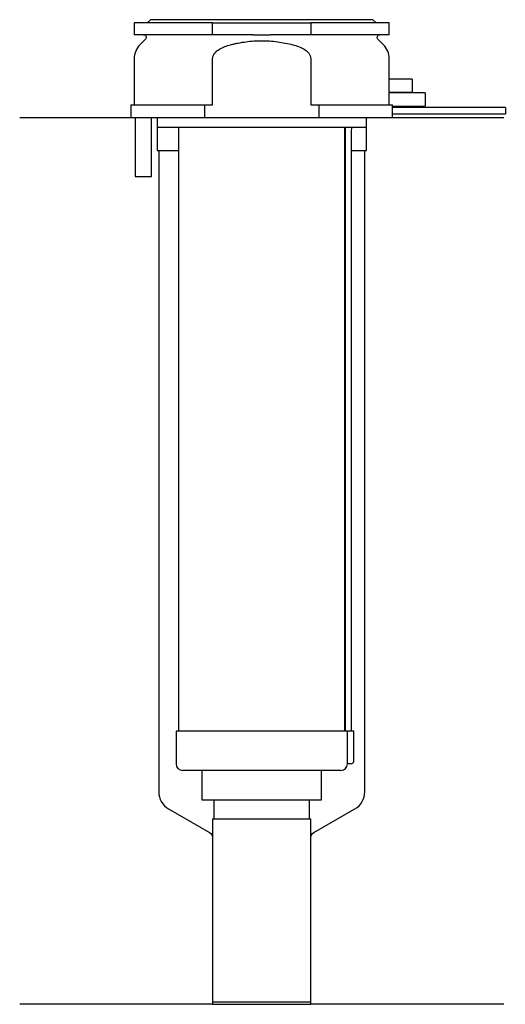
# Model space of a CAD drawing. Header units: millimetres. Extents: x 21 to 95, y 134 to 284.
import ezdxf

# ---------------------------------------------------------------- set-up
doc = ezdxf.new("R2010")
doc.units = ezdxf.units.MM
doc.layers.add('201', color=7, linetype='Continuous')
doc.layers.add('30', color=7, linetype='Continuous')

msp = doc.modelspace()

# ---------------------------------------------------------------- linework, layer by layer
at = {"layer": '201', "color": 113}
for p, q in [((37.53, 269.31), (20.53, 269.31)), ((41.43, 269.31), (41.53, 269.21)), ((41.53, 269.21), (41.53, 264.31)), ((73.53, 269.21), (73.63, 269.31)), ((73.53, 264.31), (73.53, 269.21)), ((94.53, 269.31), (77.53, 269.31)), ((41.53, 264.31), (41.78, 264.31)), ((41.78, 264.31), (44.83, 264.31)), ((41.78, 264.31), (41.78, 166.23)), ((70.23, 264.31), (70.28, 264.31)), ((71.28, 264.31), (73.28, 264.31)), ((73.28, 264.31), (73.53, 264.31)), ((73.28, 166.23), (73.28, 264.31)), ((43.28, 163.63), (49.53, 160.02)), ((65.52, 160.02), (71.78, 163.63)), ((50.03, 159.16), (50.03, 133.74)), ((65.02, 133.74), (65.02, 159.16)), ((50.03, 133.74), (20.53, 133.74)), ((50.03, 133.74), (65.02, 133.74)), ((94.53, 133.74), (65.02, 133.74))]:
    msp.add_line(p, q, dxfattribs=at)
for centre, start, end in [((44.78, 166.23), 180, 240), ((70.28, 166.23), -60, 0)]:
    msp.add_arc(centre, 3, start, end, dxfattribs=at)
at = {"layer": '201', "color": 113, "extrusion": (0, 0, -1)}
for centre, start, end in [((-49.03, 159.16), 120, 180), ((-66.02, 159.16), 0, 60)]:
    msp.add_arc(centre, 1, start, end, dxfattribs=at)
at = {"layer": '30', "color": 113}
for p, q in [((50.03, 283.81), (38.03, 283.81)), ((38.03, 283.81), (38.03, 282.01)), ((40.53, 284.31), (40.03, 283.81)), ((74.53, 284.31), (40.53, 284.31)), ((50.03, 283.81), (65.03, 283.81)), ((50.03, 282.01), (50.03, 283.81)), ((65.03, 283.81), (65.03, 282.01)), ((77.03, 283.81), (65.03, 283.81)), ((75.03, 283.81), (74.53, 284.31)), ((77.03, 282.01), (77.03, 283.81)), ((50.03, 282.01), (38.03, 282.01)), ((56.18, 282.01), (50.03, 282.01)), ((65.03, 282.01), (58.87, 282.01)), ((77.03, 282.01), (65.03, 282.01)), ((39.76, 281.33), (38.9, 280.48)), ((76.15, 280.48), (75.29, 281.33)), ((38.03, 278.35), (38.03, 271.31)), ((50.03, 271.31), (50.03, 278.35)), ((65.03, 278.35), (65.03, 271.31)), ((77.03, 275.2), (77.03, 278.35)), ((80.53, 275.21), (77.02, 275.21)), ((80.53, 275.21), (80.53, 273.21)), ((82.53, 273.11), (77.02, 273.11)), ((77.03, 273.1), (77.03, 273.21)), ((77.03, 273.21), (80.53, 273.21)), ((82.53, 273.11), (82.53, 271.11)), ((37.53, 271.31), (37.53, 269.31)), ((37.53, 271.31), (48.81, 271.31)), ((48.81, 269.31), (48.81, 271.31)), ((48.81, 271.31), (50.03, 271.31)), ((65.03, 271.31), (66.24, 271.31)), ((66.24, 271.31), (66.24, 269.31)), ((66.24, 271.31), (77.52, 271.31)), ((77.53, 270.91), (77.53, 271.11)), ((77.53, 271.11), (82.53, 271.11)), ((94.78, 270.91), (77.53, 270.91)), ((77.53, 269.31), (77.53, 269.91)), ((77.53, 269.91), (94.78, 269.91)), ((94.78, 270.91), (94.78, 269.91)), ((48.81, 269.31), (37.53, 269.31)), ((38.18, 269.31), (38.18, 260.31)), ((40.68, 260.31), (40.68, 269.31)), ((41.53, 269.31), (41.53, 267.81)), ((66.24, 269.31), (48.81, 269.31)), ((77.53, 269.31), (66.24, 269.31)), ((73.53, 267.81), (73.53, 269.31)), ((73.53, 267.81), (41.53, 267.81)), ((44.83, 267.81), (44.83, 175.51)), ((70.23, 175.51), (70.23, 267.81)), ((70.28, 267.41), (70.28, 175.51)), ((71.28, 175.51), (71.28, 267.41)), ((38.18, 260.31), (40.68, 260.31)), ((44.43, 175.51), (44.43, 170.51)), ((70.6, 175.51), (44.43, 175.51)), ((70.6, 175.51), (70.6, 171.01)), ((71.63, 175.51), (70.6, 175.51)), ((71.63, 171.01), (71.63, 175.51)), ((71.13, 170.51), (70.62, 170.51)), ((69.63, 169.51), (45.43, 169.51)), ((48.38, 169.51), (48.38, 164.99)), ((66.68, 164.99), (66.68, 169.51)), ((48.38, 164.99), (66.68, 164.99)), ((50.22, 164.99), (50.22, 162.09)), ((64.83, 162.09), (64.83, 164.99)), ((50.03, 162.09), (50.03, 134.09)), ((50.03, 162.09), (65.02, 162.09)), ((65.02, 134.09), (65.02, 162.09)), ((50.03, 134.09), (65.02, 134.09))]:
    msp.add_line(p, q, dxfattribs=at)
at = {"layer": '30', "color": 113, "extrusion": (0, 0, -1)}
for centre, radius, start, end in [((-39.48, 281.61), 0.4, 90, 225), ((-75.58, 281.61), 0.4, -45, 90), ((-73.78, 267.41), 2.5, 0, 9.2085)]:
    msp.add_arc(centre, radius, start, end, dxfattribs=at)
at = {"layer": '30', "color": 113}
for centre, radius, start, end in [((41.03, 278.35), 3, 135, 180), ((74.03, 278.35), 3, 0, 45), ((73.78, 267.41), 3.5, 173.4209, 180), ((45.43, 170.51), 1, 180, 270), ((69.63, 170.51), 1, -90, 0), ((71.13, 171.01), 0.5, -90, 0)]:
    msp.add_arc(centre, radius, start, end, dxfattribs=at)
for points, knots in [([(56.18, 282.01), (56.63, 282.01), (57.08, 282.01), (57.63, 282.01), (57.75, 282.01), (57.97, 282.01), (58.08, 282.01), (58.42, 282.01), (58.64, 282.01), (58.87, 282.01)], [0, 0, 0, 0, 0.5, 0.5, 0.625, 0.625, 0.75, 0.75, 1, 1, 1, 1]), ([(50.03, 278.35), (50.03, 278.97), (50.53, 279.48), (51.58, 280.12), (52.16, 280.32), (52.76, 280.48)], [0, 0, 0, 0, 0.5, 0.5, 1, 1, 1, 1]), ([(52.76, 280.48), (52.95, 280.53), (53.15, 280.57), (53.54, 280.66), (53.74, 280.7), (54.33, 280.82), (54.73, 280.89), (55.92, 281.04), (56.72, 281.1), (57.73, 281.1), (57.93, 281.09), (58.33, 281.08), (58.54, 281.07), (59.14, 281.03), (59.54, 280.99), (60.74, 280.83), (61.52, 280.67), (62.3, 280.48)], [0, 0, 0, 0, 0.0625, 0.0625, 0.125, 0.125, 0.25, 0.25, 0.5, 0.5, 0.5625, 0.5625, 0.625, 0.625, 0.75, 0.75, 1, 1, 1, 1]), ([(62.3, 280.48), (62.89, 280.32), (63.48, 280.12), (64.53, 279.48), (65.03, 278.97), (65.03, 278.35)], [0, 0, 0, 0, 0.5, 0.5, 1, 1, 1, 1]), ([(77.03, 273.21), (77.03, 273.22), (77.03, 273.22), (77.02, 273.24), (77.02, 273.26), (77.02, 273.31), (77.02, 273.35), (77.02, 273.42), (77.01, 273.46), (77.01, 273.55), (77.01, 273.6), (77.01, 273.71), (77, 273.77), (77, 273.89), (77, 273.95), (77, 274.08), (77, 274.15), (77, 274.28), (77, 274.34), (77, 274.47), (77, 274.53), (77, 274.66), (77.01, 274.71), (77.01, 274.82), (77.01, 274.87), (77.01, 274.97), (77.02, 275.01), (77.02, 275.08), (77.02, 275.11), (77.02, 275.16), (77.02, 275.18), (77.02, 275.2), (77.03, 275.21), (77.03, 275.22), (77.03, 275.21), (77.03, 275.21)], [0, 0, 0, 0, 0.062478, 0.062478, 0.124957, 0.124957, 0.187435, 0.187435, 0.249913, 0.249913, 0.312392, 0.312392, 0.37487, 0.37487, 0.437348, 0.437348, 0.499827, 0.499827, 0.562305, 0.562305, 0.624783, 0.624783, 0.687262, 0.687262, 0.74974, 0.74974, 0.812218, 0.812218, 0.874697, 0.874697, 0.937175, 0.937175, 0.999653, 0.999653, 1, 1, 1, 1]), ([(77.02, 271.31), (77.01, 271.34), (77.01, 271.38), (77.01, 271.45), (77.01, 271.49), (77.01, 271.58), (77.01, 271.62), (77, 271.72), (77, 271.77), (77, 271.86), (77, 271.92), (77, 272.02), (77, 272.07), (77, 272.17), (77, 272.23), (77, 272.33), (77, 272.38), (77, 272.48), (77, 272.53), (77.01, 272.62), (77.01, 272.66), (77.01, 272.79), (77.01, 272.86), (77.02, 272.95), (77.02, 272.98), (77.02, 273.03), (77.02, 273.05), (77.02, 273.08), (77.02, 273.09), (77.03, 273.11), (77.03, 273.11), (77.03, 273.12)], [0, 0, 0, 0, 0.062531, 0.062531, 0.125063, 0.125063, 0.187594, 0.187594, 0.250125, 0.250125, 0.312657, 0.312657, 0.375188, 0.375188, 0.437719, 0.437719, 0.500251, 0.500251, 0.562782, 0.562782, 0.625313, 0.625313, 0.750376, 0.750376, 0.812907, 0.812907, 0.875439, 0.875439, 0.93797, 0.93797, 1, 1, 1, 1]), ([(77.53, 271.11), (77.52, 271.13), (77.52, 271.2), (77.52, 271.25), (77.52, 271.31)], [0, 0, 0, 0, 0.500038, 1, 1, 1, 1]), ([(77.53, 269.91), (77.53, 269.93), (77.52, 269.94), (77.52, 269.96), (77.52, 269.98), (77.52, 270.02), (77.52, 270.04), (77.52, 270.11), (77.52, 270.16), (77.52, 270.28), (77.52, 270.35), (77.52, 270.45), (77.52, 270.48), (77.52, 270.54), (77.52, 270.57), (77.52, 270.63), (77.52, 270.66), (77.52, 270.72), (77.52, 270.74), (77.52, 270.79), (77.52, 270.81), (77.52, 270.85), (77.52, 270.86), (77.52, 270.89), (77.53, 270.9), (77.53, 270.91), (77.53, 270.91)], [0, 0, 0, 0, 0.124935, 0.124935, 0.187402, 0.187402, 0.249869, 0.249869, 0.374804, 0.374804, 0.499738, 0.499738, 0.562206, 0.562206, 0.624673, 0.624673, 0.68714, 0.68714, 0.749608, 0.749608, 0.812075, 0.812075, 0.874542, 0.874542, 0.937009, 1, 1, 1, 1]), ([(70.6, 171.01), (70.6, 170.96), (70.6, 170.9), (70.6, 170.8), (70.6, 170.75), (70.61, 170.66), (70.61, 170.62), (70.61, 170.56), (70.62, 170.54), (70.62, 170.53), (70.62, 170.52), (70.62, 170.51)], [0, 0, 0, 0, 0.208202, 0.208202, 0.416635, 0.416635, 0.625338, 0.625338, 0.835614, 0.835614, 1, 1, 1, 1])]:
    msp.add_open_spline(points, degree=3, knots=knots, dxfattribs=at)

doc.saveas('drawing.dxf')
